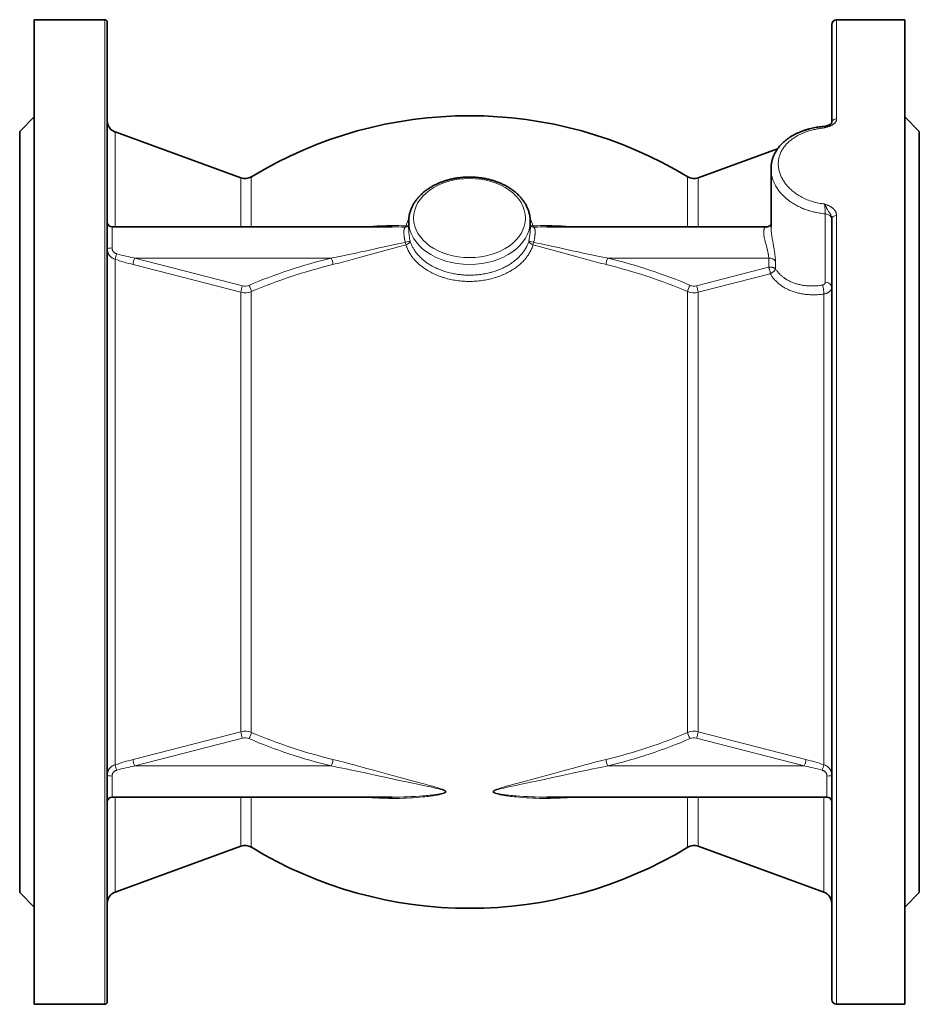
# Model space of a CAD drawing. Extents: x 330 to 1162, y 128 to 876.
# Tile 1 of 9: x 330 to 515, y 356 to 559. Entities that reach past the tile are written whole.
import ezdxf

# ---------------------------------------------------------------- set-up
doc = ezdxf.new("R2010")
doc.units = 0

msp = doc.modelspace()

# ---------------------------------------------------------------- linework, layer by layer
at = {"color": 7, "lineweight": 35}
for p, q in [((333.5, 558.9), (333.5, 368.8)), ((348, 558.9), (333.5, 558.9)), ((512.5, 558.9), (498.5, 558.9)), ((512.5, 558.9), (512.5, 368.8)), ((348.5, 558.4), (348.5, 369.24)), ((497.5, 557.9), (497.5, 537.7)), ((330.5, 535.9), (330.5, 388.98)), ((375.98, 526.4), (350.14, 535.81)), ((515.5, 535.9), (515.5, 388.98)), ((470.01, 526.4), (486.36, 532.35)), ((485, 516.25), (485, 528.19)), ((330.5, 526.4), (330.5, 397.32)), ((497.5, 518.02), (497.5, 369.68)), ((407.08, 516.28), (349.5, 516.28)), ((484, 516.28), (438.91, 516.28)), ((407.08, 399.02), (349.5, 399.02)), ((496.5, 399.02), (438.91, 399.02)), ((375.98, 388.91), (350.14, 379.5)), ((470.01, 388.91), (495.85, 379.5)), ((333.5, 368.8), (333.5, 356.4)), ((348.5, 369.24), (348.5, 356.9)), ((497.5, 369.68), (497.5, 357.4)), ((512.5, 368.8), (512.5, 356.4)), ((348, 356.4), (333.5, 356.4)), ((512.5, 356.4), (498.5, 356.4))]:
    msp.add_line(p, q, dxfattribs=at)
at = {"color": 7, "lineweight": 13}
for p, q in [((348, 558.9), (348, 368.8)), ((498.5, 558.9), (498.5, 538.49)), ((350.14, 535.81), (350.14, 516.28)), ((378.13, 526.61), (378.13, 516.28)), ((467.86, 526.61), (467.86, 516.28)), ((375.98, 516.28), (375.98, 526.4)), ((470.01, 516.28), (470.01, 526.4)), ((496.16, 518.98), (496.16, 504.93)), ((498.5, 518.62), (498.5, 368.8)), ((350.14, 509.64), (350.14, 405.67)), ((353.8, 508.55), (375.98, 502.84)), ((354.15, 509.88), (376.32, 504.16)), ((394.58, 509.88), (354.15, 509.88)), ((484.52, 509.88), (451.41, 509.88)), ((484.51, 507.99), (469.67, 504.16)), ((484.85, 506.66), (470.01, 502.84)), ((375.98, 412.47), (375.98, 502.84)), ((378.13, 502.98), (378.13, 412.32)), ((467.86, 412.32), (467.86, 502.98)), ((470.01, 412.47), (470.01, 502.84)), ((495.85, 502.47), (495.85, 405.67)), ((375.98, 412.47), (353.8, 406.76)), ((376.32, 411.15), (354.15, 405.43)), ((469.67, 411.15), (491.84, 405.43)), ((470.01, 412.47), (492.19, 406.76)), ((394.58, 405.43), (354.15, 405.43)), ((491.84, 405.43), (451.41, 405.43)), ((348, 368.8), (348, 356.4)), ((498.5, 368.8), (498.5, 356.4))]:
    msp.add_line(p, q, dxfattribs=at)
at = {"color": 7, "lineweight": 35, "ltscale": 0.212132}
for p, q in [((330.5, 535.9), (333.5, 538.9)), ((515.5, 535.9), (512.5, 538.9)), ((330.5, 379.4), (333.5, 376.4)), ((515.5, 379.4), (512.5, 376.4))]:
    msp.add_line(p, q, dxfattribs=at)
at = {"color": 7, "lineweight": 35, "ltscale": 0.002576}
msp.add_line((410.5, 516.52), (410.46, 516.49), dxfattribs=at)
at = {"color": 7, "lineweight": 35, "ltscale": 0.075589}
msp.add_line((410.5, 515.89), (410.5, 517.4), dxfattribs=at)
at = {"color": 7, "lineweight": 35, "ltscale": 0.075578}
msp.add_line((435.5, 515.89), (435.5, 517.4), dxfattribs=at)
at = {"color": 7, "lineweight": 35, "ltscale": 0.002577}
msp.add_line((435.53, 516.49), (435.5, 516.52), dxfattribs=at)
at = {"color": 7, "lineweight": 13, "ltscale": 0.216602}
for p, q in [((349.5, 516.28), (349.5, 511.95)), ((349.5, 403.36), (349.5, 399.02)), ((496.5, 403.36), (496.5, 399.02))]:
    msp.add_line(p, q, dxfattribs=at)
at = {"color": 7, "lineweight": 13, "ltscale": 0.094472}
msp.add_line((484.52, 507.99), (484.52, 509.88), dxfattribs=at)
at = {"color": 7, "lineweight": 13, "ltscale": 0.076794}
msp.add_line((485.91, 507.68), (485.91, 509.22), dxfattribs=at)
at = {"color": 7, "lineweight": 13, "ltscale": 0.000486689}
msp.add_line((484.52, 507.99), (484.51, 507.99), dxfattribs=at)
at = {"color": 7, "lineweight": 13, "ltscale": 0.001422}
msp.add_line((484.88, 506.67), (484.85, 506.66), dxfattribs=at)
at = {"color": 7, "lineweight": 13, "ltscale": 0.497706}
for p, q in [((350.14, 399.02), (350.14, 389.07)), ((495.85, 399.02), (495.85, 389.07))]:
    msp.add_line(p, q, dxfattribs=at)
at = {"color": 7, "lineweight": 13, "ltscale": 0.084994}
for p, q in [((375.98, 397.32), (375.98, 399.02)), ((470.01, 397.32), (470.01, 399.02))]:
    msp.add_line(p, q, dxfattribs=at)
at = {"color": 7, "lineweight": 13, "ltscale": 0.094281}
for p, q in [((378.13, 397.14), (378.13, 399.02)), ((467.86, 399.02), (467.86, 397.14))]:
    msp.add_line(p, q, dxfattribs=at)
at = {"color": 7, "lineweight": 35, "ltscale": 0.42081}
msp.add_line((330.5, 397.32), (330.5, 388.9), dxfattribs=at)
at = {"color": 7, "lineweight": 13, "ltscale": 0.420783}
for p, q in [((375.98, 388.91), (375.98, 397.32)), ((470.01, 388.91), (470.01, 397.32))]:
    msp.add_line(p, q, dxfattribs=at)
at = {"color": 7, "lineweight": 13, "ltscale": 0.422079}
for p, q in [((378.13, 388.7), (378.13, 397.14)), ((467.86, 388.7), (467.86, 397.14))]:
    msp.add_line(p, q, dxfattribs=at)
at = {"color": 7, "lineweight": 35, "ltscale": 0.478958}
for p, q in [((330.5, 388.98), (330.5, 379.4)), ((515.5, 388.98), (515.5, 379.4))]:
    msp.add_line(p, q, dxfattribs=at)
at = {"color": 7, "lineweight": 13, "ltscale": 0.478355}
for p, q in [((350.14, 389.07), (350.14, 379.5)), ((495.85, 389.07), (495.85, 379.5))]:
    msp.add_line(p, q, dxfattribs=at)
at = {"color": 7, "lineweight": 35}
for points in [[(485, 528.19), (485, 528.32), (485, 528.45), (485.01, 528.58), (485.01, 528.7), (485.03, 528.83), (485.04, 528.96), (485.05, 529.09), (485.07, 529.22), (485.09, 529.34), (485.11, 529.47), (485.14, 529.6), (485.17, 529.72), (485.2, 529.85), (485.23, 529.97), (485.26, 530.1), (485.3, 530.22), (485.34, 530.34), (485.38, 530.47), (485.42, 530.59), (485.47, 530.71), (485.52, 530.83), (485.57, 530.95), (485.62, 531.07), (485.67, 531.18), (485.73, 531.3), (485.79, 531.42), (485.85, 531.53), (485.91, 531.65), (485.98, 531.76), (486.05, 531.87), (486.11, 531.98), (486.19, 532.09), (486.29, 532.25), (486.4, 532.41), (486.52, 532.56), (486.64, 532.71), (486.76, 532.86), (486.88, 533.01), (487.01, 533.15), (487.15, 533.29), (487.25, 533.4), (487.35, 533.5), (487.46, 533.6), (487.57, 533.7), (487.67, 533.8), (487.77, 533.88), (487.88, 533.97), (487.98, 534.06), (488.09, 534.15), (488.2, 534.23), (488.3, 534.31), (488.42, 534.4), (488.53, 534.48), (488.64, 534.56), (488.76, 534.64), (488.87, 534.71), (488.99, 534.79), (489.11, 534.86), (489.23, 534.94), (489.35, 535.01), (489.47, 535.08), (489.6, 535.15), (489.72, 535.22), (489.85, 535.29), (489.98, 535.35), (490.1, 535.42), (490.23, 535.48), (490.36, 535.54), (490.5, 535.61), (490.63, 535.66), (490.76, 535.72), (490.9, 535.78), (491.03, 535.84), (491.17, 535.89), (491.3, 535.94), (491.44, 536), (491.58, 536.05), (491.72, 536.1), (491.86, 536.15), (492, 536.19), (492.15, 536.24), (492.29, 536.28), (492.43, 536.33), (492.58, 536.37), (492.72, 536.41), (492.87, 536.45), (493.16, 536.52), (493.46, 536.59), (493.76, 536.66), (494.05, 536.72), (494.34, 536.77), (494.63, 536.82), (494.92, 536.86), (495.22, 536.9), (495.51, 536.93), (495.81, 536.96), (496.11, 536.99)], [(497.5, 537.7), (497.49, 537.68), (497.48, 537.66), (497.46, 537.64), (497.44, 537.61), (497.41, 537.58), (497.38, 537.54), (497.34, 537.51), (497.29, 537.47), (497.24, 537.43), (497.19, 537.4), (497.13, 537.36), (497.08, 537.32), (496.99, 537.28), (496.91, 537.24), (496.83, 537.2), (496.73, 537.16), (496.63, 537.12), (496.5, 537.07)], [(410.5, 517.4), (410.5, 517.57), (410.5, 517.73), (410.51, 517.89), (410.53, 518.06), (410.54, 518.22), (410.57, 518.38), (410.59, 518.54), (410.62, 518.7), (410.65, 518.86), (410.69, 519.02), (410.73, 519.18), (410.78, 519.34), (410.83, 519.5), (410.88, 519.66), (410.93, 519.81), (410.99, 519.97), (411.06, 520.12), (411.12, 520.27), (411.19, 520.43), (411.27, 520.58), (411.34, 520.73), (411.42, 520.88), (411.51, 521.02), (411.6, 521.17), (411.69, 521.31), (411.78, 521.46), (411.88, 521.6), (411.98, 521.74), (412.08, 521.88), (412.19, 522.01), (412.3, 522.15), (412.41, 522.29), (412.53, 522.42), (412.65, 522.55), (412.77, 522.68), (412.9, 522.81), (413.03, 522.93), (413.16, 523.05), (413.29, 523.18), (413.42, 523.29), (413.56, 523.41), (413.7, 523.53), (413.84, 523.64), (413.99, 523.75), (414.14, 523.86), (414.29, 523.97), (414.44, 524.08), (414.6, 524.18), (414.75, 524.28), (414.91, 524.39), (415.08, 524.48), (415.24, 524.58), (415.41, 524.67), (415.57, 524.77), (415.74, 524.86), (415.92, 524.94), (416.09, 525.03), (416.27, 525.11), (416.45, 525.19), (416.63, 525.27), (416.81, 525.35), (416.99, 525.42), (417.17, 525.49), (417.36, 525.56), (417.55, 525.63), (417.74, 525.7), (417.93, 525.76), (418.12, 525.82), (418.31, 525.88), (418.51, 525.93), (418.7, 525.99), (418.9, 526.04), (419.1, 526.09), (419.3, 526.13), (419.5, 526.17), (419.7, 526.22), (419.9, 526.25), (420.1, 526.29), (420.31, 526.32), (420.51, 526.36), (420.72, 526.38), (420.92, 526.41), (421.13, 526.43), (421.33, 526.46), (421.54, 526.48), (421.75, 526.49), (421.95, 526.51), (422.16, 526.52), (422.37, 526.53), (422.58, 526.53), (422.79, 526.54), (423, 526.54)], [(435.5, 517.4), (435.49, 517.57), (435.49, 517.73), (435.48, 517.89), (435.46, 518.06), (435.45, 518.22), (435.43, 518.38), (435.4, 518.54), (435.37, 518.7), (435.34, 518.86), (435.3, 519.02), (435.26, 519.18), (435.21, 519.34), (435.17, 519.5), (435.11, 519.66), (435.06, 519.81), (435, 519.97), (434.94, 520.12), (434.87, 520.27), (434.8, 520.43), (434.73, 520.58), (434.65, 520.73), (434.57, 520.88), (434.48, 521.02), (434.4, 521.17), (434.31, 521.31), (434.21, 521.46), (434.11, 521.6), (434.01, 521.74), (433.91, 521.88), (433.8, 522.01), (433.69, 522.15), (433.58, 522.29), (433.46, 522.42), (433.34, 522.55), (433.22, 522.68), (433.09, 522.81), (432.97, 522.93), (432.84, 523.05), (432.7, 523.18), (432.57, 523.29), (432.43, 523.41), (432.29, 523.53), (432.15, 523.64), (432, 523.75), (431.86, 523.86), (431.7, 523.97), (431.55, 524.08), (431.4, 524.18), (431.24, 524.28), (431.08, 524.39), (430.92, 524.48), (430.75, 524.58), (430.59, 524.67), (430.42, 524.77), (430.25, 524.86), (430.07, 524.94), (429.9, 525.03), (429.72, 525.11), (429.55, 525.19), (429.37, 525.27), (429.18, 525.35), (429, 525.42), (428.82, 525.49), (428.63, 525.56), (428.44, 525.63), (428.25, 525.7), (428.06, 525.76), (427.87, 525.82), (427.68, 525.88), (427.48, 525.93), (427.29, 525.99), (427.09, 526.04), (426.89, 526.09), (426.69, 526.13), (426.49, 526.17), (426.29, 526.22), (426.09, 526.25), (425.89, 526.29), (425.68, 526.32), (425.48, 526.36), (425.28, 526.38), (425.07, 526.41), (424.86, 526.43), (424.66, 526.46), (424.45, 526.48), (424.24, 526.49), (424.04, 526.51), (423.83, 526.52), (423.62, 526.53), (423.41, 526.53), (423.2, 526.54), (423, 526.54)], [(484, 516.28), (484.05, 516.29), (484.1, 516.29), (484.15, 516.29), (484.2, 516.3), (484.26, 516.31), (484.31, 516.32), (484.35, 516.33), (484.4, 516.35), (484.45, 516.37), (484.52, 516.39), (484.55, 516.41), (484.58, 516.42), (484.63, 516.45), (484.67, 516.48), (484.71, 516.5), (484.75, 516.53), (484.79, 516.56), (484.82, 516.59), (484.85, 516.61), (484.88, 516.64), (484.91, 516.68), (484.95, 516.71), (484.97, 516.75), (485, 516.78)]]:
    msp.add_lwpolyline(points, dxfattribs=at)
at = {"color": 7, "lineweight": 13}
for points in [[(496, 521), (495.69, 521.04), (495.38, 521.08), (495.08, 521.13), (494.78, 521.19), (494.48, 521.25), (494.18, 521.32), (493.89, 521.4), (493.59, 521.49), (493.3, 521.58), (493.02, 521.67), (492.73, 521.78), (492.45, 521.89), (492.18, 522), (491.91, 522.13), (491.64, 522.25), (491.37, 522.39), (491.12, 522.53), (490.99, 522.6), (490.86, 522.67), (490.7, 522.77), (490.53, 522.88), (490.37, 522.98), (490.16, 523.12), (489.96, 523.27), (489.76, 523.42), (489.56, 523.57), (489.37, 523.73), (489.18, 523.89), (489, 524.06), (488.83, 524.22), (488.64, 524.41), (488.55, 524.51), (488.46, 524.6), (488.35, 524.73), (488.23, 524.86), (488.13, 524.99), (487.99, 525.16), (487.87, 525.33), (487.74, 525.5), (487.63, 525.68), (487.51, 525.85), (487.41, 526.03), (487.3, 526.23), (487.2, 526.42), (487.1, 526.62), (487.01, 526.82), (486.93, 527.02), (486.86, 527.22), (486.79, 527.42), (486.73, 527.63), (486.67, 527.83), (486.62, 528.04), (486.58, 528.24), (486.55, 528.44), (486.53, 528.65), (486.51, 528.85), (486.5, 529.06), (486.5, 529.26), (486.5, 529.47), (486.51, 529.67), (486.53, 529.87), (486.54, 529.97), (486.56, 530.07), (486.57, 530.17), (486.59, 530.27), (486.63, 530.47), (486.68, 530.67), (486.73, 530.86), (486.8, 531.06), (486.87, 531.25), (486.94, 531.44), (487.03, 531.63), (487.12, 531.82), (487.21, 532), (487.32, 532.18), (487.43, 532.36), (487.54, 532.53), (487.65, 532.69), (487.77, 532.84), (487.89, 532.99), (488.02, 533.14), (488.15, 533.29), (488.28, 533.43), (488.36, 533.52), (488.45, 533.6), (488.62, 533.76), (488.8, 533.92), (488.99, 534.08), (489.18, 534.23), (489.37, 534.37), (489.55, 534.5), (489.75, 534.63), (489.94, 534.76), (490.14, 534.88), (490.35, 535), (490.47, 535.07), (490.6, 535.14), (490.73, 535.2), (490.86, 535.27), (491.12, 535.39), (491.39, 535.51), (491.65, 535.63), (491.92, 535.73), (492.19, 535.83), (492.47, 535.93), (492.75, 536.02), (493.03, 536.1), (493.32, 536.18), (493.61, 536.25), (493.83, 536.3), (494.05, 536.35), (494.28, 536.4), (494.45, 536.43), (494.62, 536.46), (494.79, 536.49), (494.96, 536.52), (495.13, 536.54), (495.3, 536.57), (495.65, 536.61), (496, 536.64)], [(498.5, 538.49), (498.49, 538.44), (498.49, 538.38), (498.48, 538.32), (498.47, 538.27), (498.45, 538.21), (498.44, 538.15), (498.42, 538.11), (498.4, 538.07), (498.38, 538.02), (498.36, 537.99), (498.34, 537.96), (498.31, 537.9), (498.27, 537.84), (498.24, 537.8), (498.22, 537.77), (498.19, 537.74), (498.16, 537.71), (498.11, 537.65), (498.05, 537.59), (497.98, 537.53), (497.93, 537.49), (497.88, 537.45), (497.82, 537.4), (497.78, 537.37), (497.74, 537.35), (497.65, 537.29), (497.56, 537.24), (497.47, 537.19), (497.38, 537.14), (497.32, 537.11), (497.26, 537.08), (497.19, 537.05), (497.13, 537.02), (497, 536.97), (496.86, 536.92), (496.73, 536.87), (496.65, 536.84), (496.56, 536.82), (496.46, 536.78), (496.25, 536.72), (496, 536.64)], [(496.5, 537.07), (496.46, 537.05), (496.41, 537.03), (496.37, 537.01), (496.33, 536.98), (496.29, 536.95), (496.26, 536.93), (496.24, 536.91), (496.21, 536.89), (496.19, 536.87), (496.14, 536.82), (496.09, 536.77), (496.05, 536.71), (496, 536.64)], [(496.11, 536.99), (496.1, 536.98), (496.09, 536.98), (496.09, 536.97), (496.08, 536.96), (496.08, 536.94), (496.07, 536.92), (496.06, 536.9), (496.05, 536.86), (496.04, 536.81), (496.02, 536.76), (496, 536.64)], [(496.16, 518.98), (495.86, 519), (495.56, 519.04), (495.26, 519.08), (494.96, 519.12), (494.67, 519.17), (494.37, 519.23), (494.08, 519.29), (493.79, 519.35), (493.5, 519.43), (493.21, 519.5), (492.93, 519.59), (492.79, 519.63), (492.65, 519.68), (492.51, 519.72), (492.37, 519.77), (492.11, 519.86), (491.85, 519.96), (491.6, 520.06), (491.35, 520.17), (491.1, 520.28), (490.86, 520.39), (490.61, 520.51), (490.38, 520.63), (490.14, 520.76), (489.91, 520.89), (489.68, 521.03), (489.46, 521.17), (489.24, 521.31), (489.02, 521.46), (488.81, 521.61), (488.6, 521.77), (488.39, 521.93), (488.29, 522.01), (488.19, 522.09), (488.06, 522.2), (487.93, 522.32), (487.81, 522.43), (487.65, 522.58), (487.49, 522.73), (487.34, 522.89), (487.19, 523.05), (487.05, 523.21), (486.91, 523.37), (486.77, 523.53), (486.63, 523.71), (486.5, 523.89), (486.37, 524.07), (486.24, 524.26), (486.12, 524.45), (486.01, 524.64), (485.95, 524.73), (485.9, 524.83), (485.83, 524.95), (485.77, 525.08), (485.7, 525.21), (485.63, 525.37), (485.56, 525.53), (485.49, 525.69), (485.43, 525.85), (485.37, 526), (485.31, 526.18), (485.26, 526.36), (485.21, 526.55), (485.16, 526.73), (485.13, 526.91), (485.09, 527.09), (485.06, 527.27), (485.04, 527.46), (485.02, 527.64), (485.01, 527.82), (485, 528.01), (485, 528.19)], [(496.16, 518.98), (496.15, 519.18), (496.14, 519.4), (496.13, 519.65), (496.12, 519.9), (496.11, 520.03), (496.1, 520.17), (496.08, 520.29), (496.07, 520.4), (496.06, 520.52), (496.05, 520.63), (496.04, 520.72), (496.02, 520.81), (496.01, 520.91), (496, 521)], [(498.5, 518.62), (498.49, 518.69), (498.49, 518.77), (498.48, 518.85), (498.47, 518.92), (498.45, 519), (498.43, 519.07), (498.41, 519.15), (498.39, 519.22), (498.36, 519.29), (498.33, 519.36), (498.29, 519.43), (498.25, 519.5), (498.21, 519.57), (498.17, 519.64), (498.13, 519.69), (498.09, 519.74), (498.05, 519.79), (498.02, 519.83), (497.99, 519.87), (497.95, 519.9), (497.92, 519.94), (497.88, 519.98), (497.85, 520.01), (497.78, 520.08), (497.7, 520.14), (497.64, 520.19), (497.57, 520.24), (497.5, 520.29), (497.45, 520.33), (497.4, 520.36), (497.31, 520.42), (497.2, 520.48), (497.1, 520.53), (497, 520.58), (496.93, 520.62), (496.86, 520.65), (496.77, 520.69), (496.67, 520.73), (496.57, 520.78), (496.47, 520.82), (496.39, 520.85), (496.24, 520.91), (496, 521)], [(497.5, 518.02), (497.49, 518.08), (497.49, 518.15), (497.48, 518.21), (497.47, 518.28), (497.45, 518.34), (497.44, 518.4), (497.42, 518.45), (497.4, 518.51), (497.39, 518.55), (497.37, 518.59), (497.33, 518.67), (497.3, 518.74), (497.26, 518.81), (497.22, 518.88), (497.18, 518.95), (497.14, 519.02), (497.08, 519.12), (497.04, 519.18), (496.96, 519.3), (496.84, 519.48), (496.78, 519.57), (496.7, 519.7), (496.62, 519.84), (496.54, 519.97), (496.49, 520.06), (496.44, 520.15), (496.38, 520.27), (496.27, 520.49), (496.18, 520.67), (496.13, 520.76), (496.06, 520.88), (496.03, 520.94), (496, 521)], [(349.31, 516.3), (349.27, 516.33), (349.22, 516.35), (349.18, 516.38), (349.13, 516.4), (349.07, 516.44), (349.01, 516.49), (348.95, 516.53), (348.9, 516.57), (348.84, 516.62), (348.79, 516.67), (348.74, 516.72), (348.69, 516.78), (348.65, 516.83), (348.61, 516.88), (348.58, 516.93), (348.56, 516.98), (348.54, 517.03), (348.52, 517.07), (348.51, 517.1), (348.51, 517.12)], [(409.94, 516.5), (409.45, 516.52), (408.95, 516.54), (408.46, 516.55), (407.97, 516.56), (407.47, 516.56), (406.98, 516.56), (406.49, 516.56), (406, 516.55), (405.5, 516.54), (405.26, 516.53), (405.01, 516.52), (404.68, 516.51), (404.35, 516.49), (404.03, 516.48), (403.6, 516.45), (403.18, 516.42), (402.76, 516.39), (402.34, 516.36), (401.92, 516.32), (401.5, 516.28)], [(436.05, 516.5), (436.54, 516.52), (437.04, 516.54), (437.53, 516.55), (438.02, 516.56), (438.52, 516.56), (439.01, 516.56), (439.5, 516.56), (440, 516.55), (440.49, 516.54), (440.73, 516.53), (440.98, 516.52), (441.31, 516.51), (441.64, 516.49), (441.97, 516.48), (442.39, 516.45), (442.81, 516.42), (443.23, 516.39), (443.65, 516.36), (444.07, 516.32), (444.49, 516.28)], [(409.79, 516.24), (409.76, 516.22), (409.74, 516.2), (409.72, 516.17), (409.69, 516.14), (409.67, 516.1), (409.66, 516.08), (409.64, 516.06), (409.62, 516), (409.6, 515.94), (409.58, 515.89), (409.56, 515.83), (409.55, 515.77), (409.54, 515.7), (409.53, 515.65), (409.52, 515.61), (409.51, 515.51), (409.5, 515.43), (409.5, 515.35), (409.5, 515.27), (409.5, 515.21), (409.5, 515.14), (409.5, 515.01), (409.51, 514.87), (409.52, 514.73), (409.53, 514.59), (409.55, 514.44), (409.56, 514.34), (409.57, 514.25), (409.59, 514.14), (409.61, 514.03), (409.63, 513.88), (409.66, 513.73), (409.69, 513.6), (409.71, 513.47), (409.75, 513.29), (409.79, 513.11)], [(410.5, 515.89), (410.5, 515.77), (410.5, 515.65), (410.51, 515.53), (410.51, 515.43), (410.52, 515.33), (410.53, 515.13), (410.55, 514.95), (410.57, 514.77), (410.59, 514.58), (410.61, 514.44), (410.63, 514.29), (410.66, 514.09), (410.69, 513.88), (410.73, 513.65), (410.77, 513.42)], [(435.22, 513.42), (435.26, 513.65), (435.3, 513.88), (435.33, 514.09), (435.36, 514.29), (435.38, 514.44), (435.4, 514.58), (435.42, 514.77), (435.44, 514.95), (435.46, 515.13), (435.47, 515.33), (435.48, 515.43), (435.49, 515.53), (435.49, 515.65), (435.49, 515.77), (435.5, 515.89)], [(436.2, 513.11), (436.24, 513.29), (436.28, 513.47), (436.31, 513.61), (436.33, 513.75), (436.37, 513.96), (436.4, 514.16), (436.42, 514.26), (436.43, 514.36), (436.46, 514.54), (436.46, 514.63), (436.47, 514.71), (436.48, 514.84), (436.49, 514.96), (436.49, 515.08), (436.5, 515.2), (436.49, 515.32), (436.49, 515.43), (436.48, 515.48), (436.48, 515.53), (436.47, 515.6), (436.46, 515.67), (436.45, 515.73), (436.43, 515.81), (436.42, 515.88), (436.39, 515.94), (436.38, 515.97), (436.37, 516), (436.36, 516.03), (436.35, 516.06), (436.33, 516.09), (436.31, 516.12), (436.29, 516.15), (436.27, 516.18), (436.25, 516.2), (436.23, 516.22), (436.2, 516.24)], [(484, 516.28), (483.97, 516.28), (483.95, 516.28), (483.92, 516.27), (483.9, 516.27), (483.88, 516.26), (483.86, 516.25), (483.85, 516.24), (483.83, 516.23), (483.8, 516.21), (483.77, 516.18), (483.74, 516.15), (483.71, 516.11), (483.68, 516.07), (483.66, 516.03), (483.63, 515.98), (483.61, 515.93), (483.59, 515.87), (483.57, 515.81), (483.56, 515.76), (483.54, 515.71), (483.53, 515.65), (483.52, 515.6), (483.52, 515.56), (483.51, 515.46), (483.5, 515.36), (483.5, 515.26), (483.5, 515.16), (483.5, 515.05), (483.5, 514.94), (483.51, 514.87), (483.51, 514.8), (483.53, 514.65), (483.55, 514.5), (483.57, 514.34), (483.6, 514.21), (483.62, 514.07), (483.65, 513.92), (483.67, 513.82), (483.7, 513.71), (483.74, 513.54), (483.78, 513.37), (483.82, 513.2), (483.87, 513.02), (483.93, 512.79), (483.97, 512.64), (484.05, 512.33), (484.15, 511.99), (484.2, 511.79), (484.25, 511.6), (484.29, 511.42), (484.33, 511.23), (484.37, 511.05), (484.41, 510.87), (484.43, 510.78), (484.44, 510.69), (484.46, 510.6), (484.47, 510.52), (484.49, 510.39), (484.5, 510.25), (484.51, 510.13), (484.52, 510), (484.52, 509.94), (484.52, 509.88)], [(485, 516.25), (485, 516.12), (485, 516), (485.01, 515.87), (485.01, 515.77), (485.02, 515.68), (485.03, 515.57), (485.04, 515.46), (485.05, 515.27), (485.08, 515.08), (485.1, 514.88), (485.12, 514.74), (485.14, 514.59), (485.19, 514.29), (485.22, 514.06), (485.26, 513.84), (485.31, 513.53), (485.35, 513.33), (485.42, 512.92), (485.54, 512.31), (485.59, 512), (485.63, 511.76), (485.67, 511.53), (485.7, 511.34), (485.73, 511.16), (485.77, 510.89), (485.79, 510.74), (485.81, 510.6), (485.82, 510.47), (485.84, 510.35), (485.85, 510.23), (485.86, 510.11), (485.87, 509.99), (485.88, 509.88), (485.89, 509.71), (485.9, 509.54), (485.91, 509.38), (485.91, 509.22)], [(394.58, 509.88), (395.08, 509.98), (395.58, 510.08), (396.59, 510.28), (397.57, 510.48), (398.56, 510.69), (399.59, 510.91), (400.63, 511.13), (401.88, 511.4), (404.44, 511.96), (406.15, 512.33), (408.25, 512.79), (409.79, 513.11)], [(394.9, 508.55), (395.38, 508.67), (395.86, 508.79), (396.38, 508.92), (396.89, 509.05), (397.89, 509.31), (398.88, 509.57), (399.88, 509.84), (400.88, 510.11), (402.12, 510.45), (404.65, 511.15), (406.34, 511.62), (407.18, 511.85), (408.42, 512.18), (409.94, 512.59)], [(423, 505.08), (422.67, 505.08), (422.34, 505.09), (422.02, 505.1), (421.69, 505.12), (421.37, 505.15), (421.04, 505.18), (420.72, 505.22), (420.4, 505.26), (420.08, 505.31), (419.76, 505.36), (419.44, 505.42), (419.13, 505.49), (418.81, 505.56), (418.5, 505.63), (418.19, 505.72), (417.88, 505.8), (417.73, 505.85), (417.58, 505.9), (417.42, 505.95), (417.27, 506), (417.02, 506.08), (416.76, 506.18), (416.51, 506.28), (416.26, 506.38), (416.01, 506.48), (415.77, 506.59), (415.53, 506.71), (415.27, 506.83), (415.01, 506.97), (414.76, 507.1), (414.51, 507.25), (414.39, 507.32), (414.27, 507.39), (414.07, 507.52), (413.87, 507.65), (413.67, 507.78), (413.48, 507.92), (413.3, 508.05), (413.11, 508.19), (412.92, 508.35), (412.72, 508.51), (412.54, 508.68), (412.35, 508.84), (412.18, 509.02), (412, 509.19), (411.84, 509.37), (411.67, 509.55), (411.52, 509.73), (411.44, 509.82), (411.36, 509.92), (411.29, 510.01), (411.22, 510.11), (411.09, 510.29), (410.96, 510.47), (410.84, 510.65), (410.72, 510.84), (410.61, 511.03), (410.51, 511.22), (410.41, 511.41), (410.32, 511.6), (410.23, 511.8), (410.15, 511.99), (410.11, 512.09), (410.07, 512.19), (410.03, 512.33), (409.98, 512.46), (409.94, 512.59)], [(423, 506.37), (422.68, 506.37), (422.37, 506.38), (422.05, 506.39), (421.74, 506.41), (421.42, 506.44), (421.27, 506.45), (421.11, 506.47), (420.84, 506.5), (420.58, 506.53), (420.31, 506.57), (420.05, 506.62), (419.78, 506.67), (419.52, 506.72), (419.26, 506.77), (418.98, 506.84), (418.7, 506.91), (418.43, 506.98), (418.15, 507.06), (417.88, 507.15), (417.61, 507.24), (417.35, 507.33), (417.08, 507.43), (416.82, 507.53), (416.56, 507.64), (416.31, 507.75), (416.06, 507.87), (415.81, 507.99), (415.57, 508.11), (415.34, 508.23), (415.11, 508.36), (414.89, 508.5), (414.66, 508.63), (414.45, 508.78), (414.24, 508.92), (414.13, 509), (414.03, 509.07), (413.89, 509.17), (413.76, 509.28), (413.62, 509.38), (413.44, 509.53), (413.27, 509.68), (413.1, 509.83), (412.93, 509.99), (412.77, 510.15), (412.62, 510.31), (412.46, 510.48), (412.32, 510.64), (412.17, 510.81), (412.04, 510.99), (411.91, 511.16), (411.84, 511.25), (411.78, 511.34), (411.72, 511.43), (411.66, 511.52), (411.6, 511.61), (411.54, 511.7), (411.46, 511.84), (411.38, 511.98), (411.3, 512.12), (411.23, 512.26), (411.15, 512.42), (411.08, 512.58), (411.01, 512.75), (410.94, 512.91), (410.88, 513.08), (410.82, 513.25), (410.77, 513.42)], [(435.22, 513.42), (435.17, 513.25), (435.12, 513.09), (435.06, 512.92), (434.99, 512.76), (434.92, 512.6), (434.85, 512.44), (434.77, 512.28), (434.73, 512.19), (434.68, 512.1), (434.63, 512.01), (434.58, 511.92), (434.47, 511.74), (434.36, 511.56), (434.24, 511.39), (434.12, 511.21), (434.01, 511.06), (433.89, 510.9), (433.77, 510.75), (433.64, 510.6), (433.51, 510.46), (433.38, 510.31), (433.25, 510.18), (433.13, 510.06), (433, 509.93), (432.86, 509.81), (432.77, 509.73), (432.68, 509.65), (432.59, 509.57), (432.5, 509.49), (432.35, 509.37), (432.2, 509.25), (432.05, 509.13), (431.89, 509.02), (431.78, 508.94), (431.68, 508.87), (431.57, 508.79), (431.46, 508.72), (431.24, 508.58), (431.02, 508.45), (430.79, 508.31), (430.56, 508.18), (430.32, 508.06), (430.09, 507.94), (429.84, 507.82), (429.62, 507.72), (429.4, 507.62), (429.17, 507.53), (428.94, 507.44), (428.71, 507.35), (428.47, 507.27), (428.26, 507.2), (428.05, 507.13), (427.83, 507.06), (427.62, 507), (427.47, 506.96), (427.33, 506.92), (427.18, 506.88), (427.03, 506.84), (426.75, 506.78), (426.47, 506.72), (426.19, 506.66), (425.9, 506.61), (425.61, 506.56), (425.33, 506.52), (425.04, 506.49), (424.75, 506.45), (424.46, 506.43), (424.16, 506.4), (423.87, 506.39), (423.58, 506.38), (423.29, 506.37), (423, 506.37)], [(436.05, 512.59), (435.99, 512.4), (435.92, 512.2), (435.85, 512), (435.77, 511.81), (435.68, 511.62), (435.59, 511.43), (435.49, 511.24), (435.39, 511.05), (435.28, 510.86), (435.17, 510.68), (435.05, 510.5), (434.93, 510.32), (434.82, 510.17), (434.72, 510.03), (434.6, 509.89), (434.49, 509.75), (434.41, 509.66), (434.33, 509.56), (434.25, 509.47), (434.17, 509.38), (434, 509.2), (433.83, 509.03), (433.65, 508.86), (433.47, 508.69), (433.28, 508.52), (433.08, 508.36), (432.88, 508.19), (432.67, 508.03), (432.45, 507.87), (432.23, 507.72), (432.01, 507.57), (431.79, 507.43), (431.56, 507.29), (431.32, 507.15), (431.08, 507.02), (430.84, 506.89), (430.6, 506.77), (430.46, 506.7), (430.33, 506.64), (430.19, 506.58), (430.05, 506.52), (429.91, 506.45), (429.77, 506.4), (429.49, 506.28), (429.21, 506.17), (428.92, 506.07), (428.63, 505.97), (428.34, 505.87), (428.05, 505.78), (427.75, 505.7), (427.44, 505.62), (427.13, 505.55), (426.82, 505.48), (426.51, 505.41), (426.2, 505.35), (425.88, 505.3), (425.56, 505.25), (425.24, 505.21), (424.92, 505.18), (424.6, 505.15), (424.28, 505.12), (423.96, 505.1), (423.64, 505.09), (423.32, 505.08), (423, 505.08)], [(451.09, 508.55), (450.61, 508.67), (450.13, 508.79), (449.62, 508.92), (449.1, 509.05), (448.1, 509.31), (447.11, 509.57), (446.11, 509.84), (445.11, 510.11), (443.87, 510.45), (441.34, 511.15), (439.65, 511.62), (438.81, 511.85), (437.57, 512.18), (436.05, 512.59)], [(451.41, 509.88), (450.91, 509.98), (450.41, 510.08), (449.4, 510.28), (448.42, 510.48), (447.43, 510.69), (446.4, 510.91), (445.37, 511.13), (444.11, 511.4), (441.56, 511.96), (439.84, 512.33), (437.74, 512.79), (436.2, 513.11)], [(348.5, 511.8), (348.5, 511.7), (348.5, 511.6), (348.51, 511.51), (348.52, 511.46), (348.53, 511.41), (348.54, 511.35), (348.55, 511.28), (348.56, 511.22), (348.59, 511.14), (348.61, 511.06), (348.64, 510.98), (348.67, 510.91), (348.7, 510.83), (348.74, 510.76), (348.78, 510.68), (348.82, 510.61), (348.86, 510.54), (348.91, 510.48), (348.96, 510.41), (349.01, 510.35), (349.07, 510.29), (349.13, 510.23), (349.18, 510.18), (349.23, 510.13), (349.29, 510.08), (349.35, 510.04), (349.4, 510), (349.45, 509.96), (349.51, 509.93), (349.55, 509.9), (349.59, 509.88), (349.68, 509.83), (349.77, 509.78), (349.86, 509.74), (349.95, 509.71), (350.05, 509.67), (350.14, 509.64)], [(349.5, 511.95), (349.5, 511.88), (349.5, 511.81), (349.51, 511.74), (349.52, 511.67), (349.54, 511.61), (349.55, 511.57), (349.56, 511.54), (349.58, 511.48), (349.6, 511.43), (349.63, 511.38), (349.66, 511.33), (349.69, 511.28), (349.72, 511.23), (349.76, 511.18), (349.8, 511.13), (349.85, 511.09), (349.89, 511.04), (349.94, 511), (350, 510.96), (350.05, 510.93), (350.11, 510.89), (350.16, 510.87), (350.21, 510.84), (350.25, 510.82), (350.29, 510.81), (350.33, 510.79), (350.4, 510.77), (350.48, 510.74)], [(484.52, 507.99), (484.62, 508), (484.73, 508.01), (484.83, 508.01), (484.93, 508), (485.03, 508), (485.13, 507.99), (485.23, 507.98), (485.27, 507.97), (485.32, 507.96), (485.36, 507.95), (485.41, 507.94), (485.47, 507.92), (485.53, 507.9), (485.59, 507.88), (485.64, 507.86), (485.7, 507.83), (485.75, 507.81), (485.8, 507.78), (485.82, 507.76), (485.84, 507.74), (485.87, 507.72), (485.89, 507.7), (485.91, 507.68)], [(484.85, 506.66), (484.93, 506.52), (485.02, 506.38), (485.11, 506.24), (485.2, 506.1), (485.3, 505.97), (485.4, 505.84), (485.5, 505.71), (485.61, 505.58), (485.72, 505.45), (485.8, 505.36), (485.89, 505.26), (485.98, 505.17), (486.05, 505.1), (486.11, 505.04), (486.25, 504.9), (486.4, 504.77), (486.54, 504.65), (486.7, 504.53), (486.84, 504.41), (486.99, 504.3), (487.14, 504.2), (487.29, 504.09), (487.45, 503.99), (487.61, 503.89), (487.77, 503.79), (487.93, 503.7), (488.09, 503.62), (488.24, 503.54), (488.4, 503.46), (488.56, 503.39), (488.72, 503.31), (488.82, 503.27), (488.92, 503.23), (489.13, 503.14), (489.33, 503.06), (489.54, 502.99), (489.75, 502.92), (489.97, 502.85), (490.18, 502.79), (490.4, 502.73), (490.62, 502.68), (490.84, 502.63), (491.06, 502.58), (491.28, 502.54), (491.51, 502.5), (491.74, 502.46), (491.9, 502.44), (492.07, 502.42), (492.24, 502.4), (492.37, 502.39), (492.5, 502.38), (492.75, 502.36), (493.01, 502.34), (493.27, 502.33), (493.53, 502.33), (493.78, 502.32), (494.05, 502.33), (494.3, 502.33), (494.56, 502.35), (494.82, 502.36), (495.08, 502.38), (495.33, 502.41), (495.59, 502.43), (495.85, 502.47)], [(484.88, 506.67), (484.97, 506.72), (485.06, 506.77), (485.15, 506.82), (485.24, 506.88), (485.28, 506.9), (485.33, 506.93), (485.37, 506.96), (485.41, 506.99), (485.47, 507.05), (485.53, 507.1), (485.59, 507.15), (485.64, 507.21), (485.69, 507.27), (485.74, 507.32), (485.76, 507.35), (485.78, 507.38), (485.81, 507.43), (485.84, 507.49), (485.85, 507.51), (485.87, 507.54), (485.88, 507.57), (485.88, 507.59), (485.9, 507.63), (485.9, 507.66), (485.91, 507.68)], [(485.91, 507.68), (485.99, 507.55), (486.08, 507.42), (486.17, 507.3), (486.27, 507.17), (486.37, 507.05), (486.47, 506.93), (486.57, 506.81), (486.68, 506.69), (486.79, 506.57), (486.91, 506.46), (487.02, 506.35), (487.14, 506.24), (487.27, 506.14), (487.39, 506.03), (487.5, 505.95), (487.62, 505.86), (487.73, 505.78), (487.85, 505.7), (487.97, 505.62), (488.04, 505.57), (488.12, 505.52), (488.28, 505.43), (488.43, 505.34), (488.59, 505.25), (488.75, 505.17), (488.92, 505.09), (489.09, 505.01), (489.26, 504.93), (489.43, 504.86), (489.61, 504.79), (489.79, 504.73), (489.97, 504.67), (490.16, 504.61), (490.34, 504.55), (490.53, 504.5), (490.72, 504.45), (490.91, 504.41), (491.11, 504.37), (491.3, 504.33), (491.5, 504.3), (491.68, 504.27), (491.86, 504.24), (492.05, 504.22), (492.23, 504.2), (492.42, 504.18), (492.6, 504.17), (492.71, 504.16), (492.83, 504.16), (492.94, 504.15), (493.05, 504.15), (493.16, 504.15), (493.28, 504.15), (493.51, 504.15), (493.73, 504.15), (493.96, 504.16), (494.19, 504.17), (494.42, 504.18), (494.65, 504.2), (494.88, 504.23), (495.11, 504.26), (495.34, 504.29), (495.57, 504.32)], [(496.16, 504.93), (496.15, 504.89), (496.15, 504.85), (496.14, 504.8), (496.13, 504.76), (496.12, 504.72), (496.1, 504.68), (496.08, 504.64), (496.05, 504.61), (496.03, 504.57), (496, 504.54), (495.97, 504.51), (495.94, 504.48), (495.91, 504.46), (495.87, 504.43), (495.85, 504.42), (495.82, 504.41), (495.77, 504.38), (495.72, 504.36), (495.67, 504.34), (495.62, 504.33), (495.57, 504.32)], [(497.5, 503.88), (497.49, 503.83), (497.49, 503.78), (497.49, 503.73), (497.48, 503.68), (497.47, 503.64), (497.46, 503.6), (497.44, 503.56), (497.43, 503.53), (497.42, 503.5), (497.39, 503.44), (497.36, 503.38), (497.33, 503.32), (497.29, 503.26), (497.25, 503.21), (497.21, 503.15), (497.18, 503.12), (497.15, 503.09), (497.1, 503.04), (497.04, 502.99), (496.98, 502.94), (496.91, 502.89), (496.85, 502.84), (496.77, 502.8), (496.7, 502.76), (496.66, 502.73), (496.62, 502.71), (496.57, 502.69), (496.53, 502.67), (496.43, 502.63), (496.34, 502.59), (496.24, 502.56), (496.14, 502.53), (496.05, 502.51), (495.95, 502.49), (495.85, 502.47)], [(348.5, 403.51), (348.5, 403.61), (348.5, 403.71), (348.51, 403.8), (348.52, 403.85), (348.53, 403.9), (348.54, 403.96), (348.55, 404.03), (348.56, 404.09), (348.59, 404.17), (348.61, 404.25), (348.64, 404.33), (348.67, 404.4), (348.7, 404.48), (348.74, 404.55), (348.78, 404.63), (348.82, 404.7), (348.86, 404.77), (348.91, 404.83), (348.96, 404.9), (349.01, 404.96), (349.07, 405.02), (349.13, 405.08), (349.18, 405.13), (349.23, 405.18), (349.29, 405.23), (349.35, 405.27), (349.4, 405.31), (349.45, 405.35), (349.51, 405.38), (349.55, 405.41), (349.59, 405.43), (349.68, 405.48), (349.77, 405.52), (349.86, 405.57), (349.95, 405.6), (350.05, 405.64), (350.14, 405.67)], [(394.58, 405.43), (395.74, 405.2), (396.89, 404.97), (397.66, 404.81), (398.43, 404.65), (399.46, 404.43), (401.52, 403.98), (403.85, 403.48), (405.94, 403.02), (408.53, 402.46), (409.7, 402.21), (412.05, 401.72), (413.8, 401.35), (414.58, 401.18), (414.97, 401.1), (415.55, 400.97), (415.94, 400.88), (416.32, 400.8), (416.7, 400.7), (416.89, 400.65), (417.08, 400.6), (417.35, 400.52), (417.48, 400.48), (417.61, 400.44), (417.7, 400.4), (417.8, 400.36), (417.88, 400.32), (417.93, 400.3), (417.97, 400.27), (418, 400.25), (418.03, 400.23), (418.05, 400.2), (418.07, 400.18), (418.08, 400.16), (418.09, 400.14), (418.09, 400.11), (418.08, 400.08), (418.07, 400.07), (418.06, 400.05), (418.04, 400.03), (418.01, 400.01), (417.98, 399.99), (417.94, 399.97), (417.87, 399.93), (417.8, 399.91), (417.73, 399.88), (417.62, 399.85), (417.51, 399.81), (417.39, 399.79), (417.26, 399.76), (417.13, 399.73), (416.87, 399.68), (416.67, 399.64), (416.47, 399.61), (416.07, 399.55), (415.81, 399.52), (415.55, 399.49), (415.21, 399.45), (414.87, 399.41), (414.52, 399.37), (414.18, 399.34), (413.77, 399.3), (413.37, 399.27), (412.62, 399.21), (411.88, 399.17), (411.13, 399.12), (410.38, 399.09), (409.55, 399.06), (408.73, 399.04), (407.9, 399.03), (407.08, 399.02)], [(394.9, 406.76), (395.48, 406.62), (396.06, 406.47), (397.22, 406.18), (398.38, 405.87), (399.27, 405.63), (400.17, 405.39), (401.88, 404.92), (403.52, 404.47), (406.44, 403.67), (408.45, 403.12), (410.72, 402.51), (412.51, 402.03), (413.86, 401.67), (414.53, 401.49), (415.13, 401.32), (415.43, 401.24), (416.02, 401.07), (416.32, 400.99), (416.72, 400.86), (416.91, 400.8), (417.11, 400.73), (417.27, 400.68), (417.43, 400.62), (417.58, 400.55), (417.73, 400.48), (417.81, 400.45), (417.88, 400.41), (417.95, 400.37), (417.99, 400.34), (418.03, 400.3), (418.07, 400.27), (418.1, 400.23), (418.12, 400.2), (418.14, 400.16), (418.14, 400.14), (418.14, 400.11), (418.14, 400.08), (418.12, 400.05), (418.1, 400.02), (418.08, 399.99), (418.06, 399.97), (418.02, 399.94), (417.99, 399.92), (417.95, 399.9), (417.91, 399.87), (417.84, 399.84), (417.78, 399.81), (417.66, 399.77), (417.55, 399.73), (417.44, 399.69), (417.31, 399.66), (417.17, 399.62), (416.91, 399.56), (416.74, 399.52), (416.57, 399.49), (416.34, 399.44), (416.11, 399.4), (415.81, 399.35), (415.5, 399.3), (415.2, 399.26), (414.89, 399.22), (414.54, 399.17), (414.2, 399.13), (413.84, 399.09), (413.48, 399.05), (412.78, 398.99), (412.08, 398.93), (411.38, 398.88), (410.67, 398.84), (409.96, 398.8), (409.26, 398.78), (408.55, 398.76), (407.84, 398.75), (407.14, 398.75), (406.43, 398.75), (405.73, 398.77), (405.02, 398.79), (404.32, 398.82), (403.61, 398.86), (402.91, 398.9), (402.2, 398.96), (401.5, 399.02)], [(451.09, 406.76), (450.51, 406.62), (449.93, 406.47), (448.77, 406.18), (447.61, 405.87), (446.72, 405.63), (445.82, 405.39), (444.11, 404.92), (442.47, 404.47), (439.56, 403.67), (437.54, 403.12), (435.27, 402.51), (433.48, 402.03), (432.13, 401.67), (431.46, 401.49), (430.86, 401.32), (430.56, 401.24), (429.97, 401.07), (429.67, 400.99), (429.28, 400.86), (429.08, 400.8), (428.88, 400.73), (428.72, 400.68), (428.57, 400.62), (428.41, 400.55), (428.26, 400.48), (428.19, 400.45), (428.11, 400.41), (428.05, 400.37), (428, 400.34), (427.96, 400.3), (427.92, 400.27), (427.89, 400.23), (427.87, 400.2), (427.86, 400.16), (427.85, 400.14), (427.85, 400.11), (427.86, 400.08), (427.87, 400.05), (427.89, 400.02), (427.91, 399.99), (427.93, 399.97), (427.97, 399.94), (428, 399.92), (428.04, 399.9), (428.08, 399.87), (428.15, 399.84), (428.22, 399.81), (428.33, 399.77), (428.44, 399.73), (428.56, 399.69), (428.69, 399.66), (428.82, 399.62), (429.08, 399.56), (429.25, 399.52), (429.42, 399.49), (429.65, 399.44), (429.89, 399.4), (430.19, 399.35), (430.49, 399.3), (430.79, 399.26), (431.1, 399.22), (431.45, 399.17), (431.79, 399.13), (432.15, 399.09), (432.51, 399.05), (433.21, 398.99), (433.91, 398.93), (434.62, 398.88), (435.32, 398.84), (436.03, 398.8), (436.73, 398.78), (437.44, 398.76), (438.15, 398.75), (438.85, 398.75), (439.56, 398.75), (440.26, 398.77), (440.97, 398.79), (441.67, 398.82), (442.38, 398.86), (443.08, 398.9), (443.79, 398.96), (444.49, 399.02)], [(451.41, 405.43), (450.26, 405.2), (449.1, 404.97), (448.33, 404.81), (447.56, 404.65), (446.53, 404.43), (444.47, 403.98), (442.14, 403.48), (440.05, 403.02), (437.46, 402.46), (436.29, 402.21), (433.95, 401.72), (432.19, 401.35), (431.41, 401.18), (431.02, 401.1), (430.44, 400.97), (430.05, 400.88), (429.67, 400.8), (429.29, 400.7), (429.1, 400.65), (428.91, 400.6), (428.64, 400.52), (428.51, 400.48), (428.38, 400.44), (428.29, 400.4), (428.2, 400.36), (428.11, 400.32), (428.06, 400.3), (428.02, 400.27), (427.99, 400.25), (427.96, 400.23), (427.94, 400.2), (427.92, 400.18), (427.91, 400.16), (427.91, 400.14), (427.91, 400.11), (427.91, 400.08), (427.92, 400.07), (427.94, 400.05), (427.96, 400.03), (427.98, 400.01), (428.01, 399.99), (428.05, 399.97), (428.12, 399.93), (428.19, 399.91), (428.26, 399.88), (428.37, 399.85), (428.49, 399.81), (428.6, 399.79), (428.73, 399.76), (428.86, 399.73), (429.12, 399.68), (429.32, 399.64), (429.52, 399.61), (429.92, 399.55), (430.18, 399.52), (430.44, 399.49), (430.78, 399.45), (431.13, 399.41), (431.47, 399.37), (431.81, 399.34), (432.22, 399.3), (432.62, 399.27), (433.37, 399.21), (434.11, 399.17), (434.86, 399.12), (435.61, 399.09), (436.44, 399.06), (437.26, 399.04), (438.09, 399.03), (438.91, 399.02)], [(497.5, 403.51), (497.49, 403.61), (497.49, 403.71), (497.48, 403.8), (497.47, 403.85), (497.47, 403.9), (497.45, 403.96), (497.44, 404.03), (497.43, 404.09), (497.41, 404.17), (497.38, 404.25), (497.35, 404.33), (497.32, 404.4), (497.29, 404.48), (497.26, 404.55), (497.22, 404.63), (497.17, 404.7), (497.13, 404.77), (497.08, 404.83), (497.03, 404.9), (496.98, 404.96), (496.92, 405.02), (496.87, 405.08), (496.81, 405.13), (496.76, 405.18), (496.7, 405.23), (496.64, 405.27), (496.59, 405.31), (496.54, 405.35), (496.48, 405.38), (496.44, 405.41), (496.4, 405.43), (496.31, 405.48), (496.22, 405.52), (496.13, 405.57), (496.04, 405.6), (495.95, 405.64), (495.85, 405.67)], [(349.5, 403.36), (349.5, 403.43), (349.5, 403.5), (349.51, 403.57), (349.52, 403.64), (349.54, 403.7), (349.55, 403.74), (349.56, 403.77), (349.58, 403.82), (349.6, 403.88), (349.63, 403.93), (349.66, 403.98), (349.69, 404.03), (349.72, 404.08), (349.76, 404.13), (349.8, 404.17), (349.85, 404.22), (349.89, 404.26), (349.94, 404.31), (350, 404.35), (350.05, 404.38), (350.11, 404.42), (350.16, 404.44), (350.21, 404.46), (350.25, 404.49), (350.29, 404.5), (350.33, 404.52), (350.4, 404.54), (350.48, 404.56)], [(496.5, 403.36), (496.49, 403.43), (496.49, 403.5), (496.48, 403.57), (496.47, 403.64), (496.45, 403.7), (496.44, 403.74), (496.43, 403.77), (496.41, 403.82), (496.39, 403.88), (496.36, 403.93), (496.33, 403.98), (496.3, 404.03), (496.27, 404.08), (496.23, 404.13), (496.19, 404.17), (496.15, 404.22), (496.1, 404.26), (496.05, 404.31), (495.99, 404.35), (495.94, 404.38), (495.88, 404.42), (495.83, 404.44), (495.79, 404.46), (495.74, 404.49), (495.7, 404.5), (495.66, 404.52), (495.59, 404.54), (495.51, 404.56)], [(349.31, 399.01), (349.27, 398.98), (349.22, 398.96), (349.18, 398.93), (349.13, 398.91), (349.07, 398.87), (349.01, 398.82), (348.95, 398.78), (348.9, 398.74), (348.84, 398.69), (348.79, 398.64), (348.74, 398.58), (348.69, 398.53), (348.65, 398.48), (348.61, 398.43), (348.58, 398.38), (348.56, 398.33), (348.54, 398.28), (348.52, 398.23), (348.51, 398.21), (348.51, 398.19)], [(496.68, 399.01), (496.73, 398.98), (496.77, 398.96), (496.82, 398.93), (496.86, 398.9), (496.92, 398.86), (496.98, 398.82), (497.04, 398.78), (497.09, 398.74), (497.15, 398.69), (497.21, 398.64), (497.25, 398.58), (497.3, 398.53), (497.34, 398.48), (497.38, 398.43), (497.41, 398.38), (497.43, 398.33), (497.45, 398.28), (497.47, 398.23), (497.48, 398.21), (497.48, 398.19)]]:
    msp.add_lwpolyline(points, dxfattribs=at)
at = {"color": 7, "lineweight": 35}
for centre, radius, start, end in [((348, 558.4), 0.5, 0, 90), ((498.5, 557.9), 1, 90, 180), ((423, 452.65), 86.5, 58.7596, 121.2404), ((351, 538.15), 2.5, 180.3413, 250), ((496, 538.48), 1.5, 274.2144, 289.806), ((495, 538.15), 2.5, 347.2725, 360), ((376.84, 528.75), 2.5, 250, 301.2404), ((469.15, 528.75), 2.5, 238.7596, 290), ((349.5, 517.28), 1, 180, 270), ((349.5, 398.02), 1, 90, 180), ((496.5, 398.02), 1, 0, 90), ((376.84, 386.56), 2.5, 58.7596, 110), ((469.15, 386.56), 2.5, 70, 121.2404), ((423, 462.65), 86.5, 238.7596, 301.2404), ((351, 377.15), 2.5, 110, 179.6586), ((495, 377.15), 2.5, 0, 70), ((348, 356.9), 0.5, 270, 360), ((498.5, 357.4), 1, 180, 270)]:
    msp.add_arc(centre, radius, start, end, dxfattribs=at)
at = {"color": 7, "lineweight": 13}
for centre, radius, start, end in [((409.82, 517.2), 0.96, 268.295, 311.9256), ((417.05, 514.35), 7.43, 151.6497, 163.1547), ((428.94, 514.35), 7.43, 16.8454, 28.3502), ((407.08, 434.5), 81.79, 88.0984, 89.996), ((438.92, 434.5), 81.79, 90.004, 91.9016), ((426.58, 517.7), 17.4, 195.2715, 197.0544), ((419.41, 517.7), 17.4, 342.9456, 344.7285), ((366.42, 570.33), 61.68, 255.0292, 258.526), ((366.65, 558.53), 51.61, 251.338, 255.5826), ((366.65, 356.77), 51.61, 104.4174, 108.662), ((366.42, 344.98), 61.68, 101.4742, 104.9714), ((479.57, 344.98), 61.68, 75.0292, 78.526), ((479.34, 356.78), 51.6, 71.3374, 75.5824)]:
    msp.add_arc(centre, radius, start, end, dxfattribs=at)
for centre, major_axis, ratio, start_param, end_param in [((498.5, 537.7), (1, 0), 0.79842, 1.570796, 3.141593), ((423, 518.11), (11.5, 0), 0.707107, 1.570796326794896, 7.853981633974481), ((496, 517.92), (1.5, 0), 0.707107, 6.283184, 7.746633), ((498.5, 518.02), (1, 0), 0.602101, 1.570796, 3.141593), ((409.79, 517.23), (-0.042, -0.999), 0.259318, 0.160666, 0.773277), ((409.79, 517.23), (-0.958, 0.288), 0.693109, 1.930952, 2.583166), ((423, 517.4), (12.5, 0), 0.707107, 3.141593, 6.283185), ((436.2, 517.23), (0.958, 0.288), 0.693109, 3.70002, 4.352222), ((436.2, 517.23), (0.67, 0.742), 0.973817, 3.141598, 3.888831), ((436.2, 517.23), (0.042, -0.999), 0.259318, 5.509908, 6.122519), ((409.79, 513.27), (-0.985, -0.171), 0.152283, 1.544407, 2.992679), ((409.79, 513.27), (0.958, 0.287), 0.69036, 4.66361, 6.07909), ((436.2, 513.27), (0.985, -0.171), 0.152283, 3.290504, 4.738778), ((436.2, 513.27), (0.958, -0.287), 0.69036, 3.345688, 4.761168), ((349.5, 511.8), (1, 0), 0.155209, 1.570796, 3.141593), ((350.48, 510.27), (-0.322, -0.947), 0.172241, 4.243318, 5.490455), ((354.15, 509.18), (-0.25, -0.968), 0.242244, 3.958181, 5.471543), ((422.99, 451.51), (87.33, 0.01), 0.706924, 1.90199, 2.116995), ((423.15, 450.62), (86.54, -0.19), 0.707727, 1.904777, 2.119344), ((394.58, 509.18), (0.236, -0.972), 0.23002, 0.81526, 2.328248), ((451.41, 509.18), (-0.236, -0.972), 0.23002, 3.954938, 5.467925), ((422.84, 450.62), (86.54, 0.19), 0.70774, 1.022217, 1.236778), ((423.01, 451.51), (87.33, -0.01), 0.706924, 1.024597, 1.239603), ((484.52, 508.82), (-1.5, 0), 0.707107, 3.525989, 4.712389), ((484.51, 507.28), (0.25, -0.968), 0.242273, 0.813684, 2.324994), ((484.52, 507.29), (0.263, -0.965), 0.254053, 0.816858, 2.32167), ((376.84, 505.16), (1.5, 0), 0.70878, 4.363329, 5.257614), ((377.62, 503.55), (0.395, -0.919), 0.367349, 0.765287, 2.277876), ((468.38, 503.55), (-0.395, -0.919), 0.367349, 4.005309, 5.517899), ((469.15, 505.16), (1.5, 0), 0.70878, 4.167164, 5.061449), ((495.34, 503.27), (0.2, -1.49), 0.329657, 0.953507, 2.30849), ((496, 503.88), (1.5, 0), 0.707107, 0, 1.463447), ((376.32, 503.46), (-0.25, -0.968), 0.242342, 3.958208, 5.464908), ((376.84, 504.45), (2.5, 0), 0.687356, 4.363153, 5.257946), ((469.15, 504.45), (2.5, 0), 0.687356, 4.166832, 5.061625), ((469.67, 503.46), (0.25, -0.968), 0.242342, 0.818277, 2.324977), ((376.84, 410.86), (2.5, 0), 0.687348, 1.025243, 1.920046), ((376.32, 411.85), (0.25, -0.968), 0.242342, 3.95987, 5.46657), ((376.84, 410.15), (1.5, 0), 0.708789, 1.025571, 1.919845), ((377.62, 411.76), (-0.395, -0.919), 0.367349, 0.863716, 2.376306), ((423.16, 464.69), (86.55, 0.21), 0.707662, 4.163586, 4.378143), ((422.83, 464.68), (86.55, -0.2), 0.707649, 5.046592, 5.261156), ((469.15, 410.86), (2.5, 0), 0.687348, 1.221546, 2.116349), ((468.38, 411.76), (0.395, -0.919), 0.367349, 3.906879, 5.419469), ((469.15, 410.15), (1.5, 0), 0.708789, 1.221748, 2.116022), ((469.67, 411.85), (-0.25, -0.968), 0.242342, 0.816616, 2.323315), ((422.98, 463.8), (87.33, -0.02), 0.706918, 4.166207, 4.381216), ((423.01, 463.8), (87.33, 0.02), 0.706919, 5.043564, 5.258572), ((350.48, 405.04), (0.322, -0.947), 0.172242, 3.934323, 5.18146), ((354.15, 406.13), (0.25, -0.968), 0.242244, 3.953235, 5.466597), ((394.58, 406.13), (-0.236, -0.972), 0.23002, 0.813345, 2.326333), ((451.41, 406.13), (0.236, -0.972), 0.23002, 3.956852, 5.46984), ((491.84, 406.13), (-0.25, -0.968), 0.242244, 0.816589, 2.32995), ((495.51, 405.04), (-0.322, -0.947), 0.172241, 1.101726, 2.348862), ((349.5, 403.51), (-1, 0), 0.155209, 0, 1.570796), ((496.5, 403.51), (-1, 0), 0.155209, 1.570796, 3.141593)]:
    msp.add_ellipse(centre, major_axis=major_axis, ratio=ratio, start_param=start_param, end_param=end_param, dxfattribs=at)

doc.saveas('drawing.dxf')
